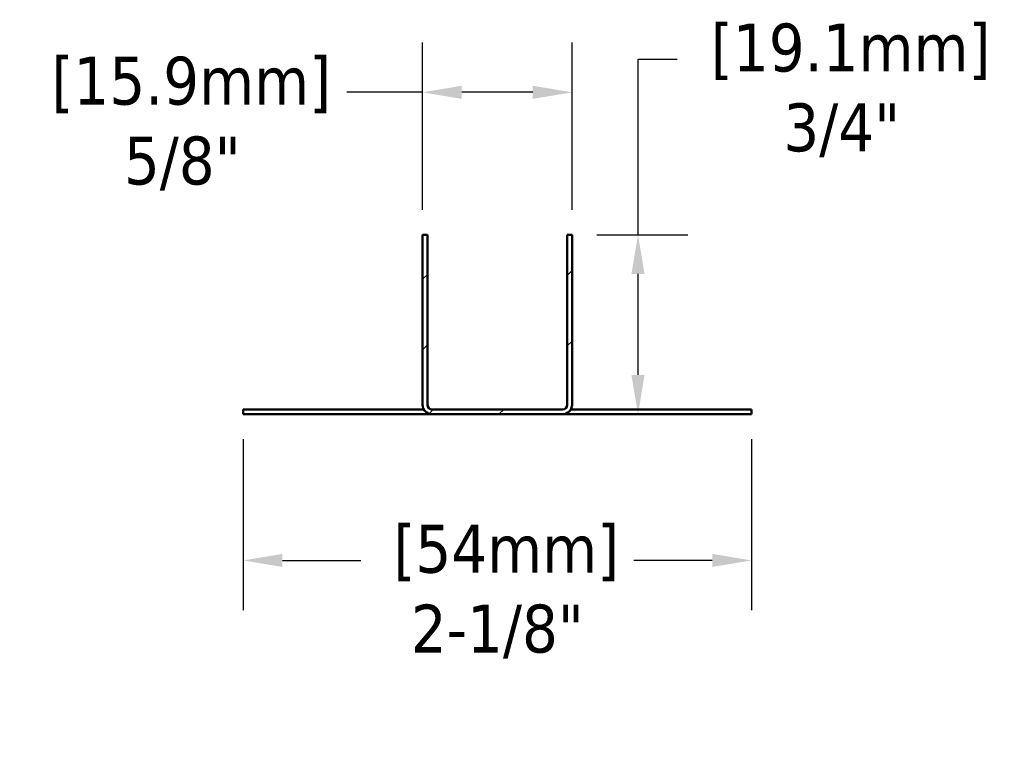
# Model space of a CAD drawing. Header units: inches. Extents: x 13.05 to 17.17, y 3.36 to 6.39.
import ezdxf

# ---------------------------------------------------------------- set-up
doc = ezdxf.new("R2010")
doc.units = ezdxf.units.IN
doc.header["$LTSCALE"] = 1.666667
doc.header["$MEASUREMENT"] = 0
for name, color, linetype, lineweight in [('Dimension (ANSI)', 7, 'Continuous', 25), ('Hatch (ANSI)', 7, 'Continuous', 18), ('Visible (ANSI)', 7, 'Continuous', 50)]:
    doc.layers.add(name, color=color, linetype=linetype, lineweight=lineweight)
doc.styles.add('Note Text (ANSI)', font='tahoma.ttf')
doc.dimstyles.new('Default (ANSI)', dxfattribs={"dimscale": 1.666667, "dimtxt": 0.12, "dimasz": 0.098425, "dimexe": 0.125, "dimexo": 0.0625, "dimgap": 0.031496, "dimtad": 0, "dimtih": 1, "dimtoh": 1, "dimlfac": 25.4, "dimrnd": 1e-08, "dimzin": 4, "dimdsep": 46, "dimtxsty": 'Note Text (ANSI)', "dimcen": 0.09, "dimdle": 0.393701, "dimclrd": 256, "dimclre": 256, "dimclrt": 256, "dimadec": 0, "dimazin": 1, "dimtfac": 1, "dimtofl": 0, "dimtmove": 0, "dimatfit": 3, "dimldrblk": 'DatumFilled45', "dimfxl": 1, "dimtolj": 1, "dimtzin": 4, "dimlwd": -1, "dimlwe": -1, "dimarcsym": 0})

# ---------------------------------------------------------------- blocks, each defined once
blk = doc.blocks.new('*D11')
at = {"layer": 'Defpoints', "color": 0, "transparency": 16777216}
for p in [(13.9842, 4.7417), (16.1092, 4.7417), (16.1092, 4.1314)]:
    blk.add_point(p, dxfattribs=at)
at = {"layer": 'Dimension (ANSI)', "transparency": 16777216}
for p, q in [((13.9842, 4.6376), (13.9842, 3.923)), ((16.1092, 4.6376), (16.1092, 3.923)), ((14.1482, 4.1314), (14.4758, 4.1314)), ((15.9451, 4.1314), (15.6175, 4.1314))]:
    blk.add_line(p, q, dxfattribs=at)
for points in [[(14.1482, 4.1587), (14.1482, 4.104), (13.9842, 4.1314)], [(15.9451, 4.1587), (15.9451, 4.104), (16.1092, 4.1314)]]:
    blk.add_solid(points, dxfattribs=at)
at = {"layer": 'Dimension (ANSI)', "transparency": 16777216, "insert": (15.0467, 4.2801), "char_height": 0.2, "attachment_point": 2, "style": 'Note Text (ANSI)'}
blk.add_mtext('\\A1; \\fTahoma|b0|i0;[54mm]\\P\\fTahoma|b0|i0;2-1/8"', dxfattribs=at)
blk = doc.blocks.new('DatumFilled45')
at = {"color": 0, "flags": 128}
blk.add_lwpolyline([(0, 1), (0, -1), (-1, 0), (0, 1)], dxfattribs=at)
at = {"color": 0}
blk.add_solid([(0, 1), (0, -1), (-1, 0), (0, 1)], dxfattribs=at)
blk = doc.blocks.new('*D12')
at = {"layer": 'Defpoints', "color": 0, "transparency": 16777216}
for p in [(14.7342, 6.0865), (14.7342, 5.4917), (15.3592, 5.4917)]:
    blk.add_point(p, dxfattribs=at)
at = {"layer": 'Dimension (ANSI)', "transparency": 16777216}
for p, q in [((14.7342, 5.5959), (14.7342, 6.2948)), ((15.3592, 5.5959), (15.3592, 6.2948)), ((14.7342, 6.0865), (14.4173, 6.0865)), ((15.1951, 6.0865), (14.8982, 6.0865))]:
    blk.add_line(p, q, dxfattribs=at)
for points in [[(14.8982, 6.1138), (14.8982, 6.0591), (14.7342, 6.0865)], [(15.1951, 6.1138), (15.1951, 6.0591), (15.3592, 6.0865)]]:
    blk.add_solid(points, dxfattribs=at)
at = {"layer": 'Dimension (ANSI)', "transparency": 16777216, "insert": (13.7298, 6.2352), "char_height": 0.2, "attachment_point": 2, "style": 'Note Text (ANSI)'}
blk.add_mtext('\\A1; \\fTahoma|b0|i0;[15.9mm]\\P\\fTahoma|b0|i0;5/8"', dxfattribs=at)
blk = doc.blocks.new('*D13')
at = {"layer": 'Defpoints', "color": 0, "transparency": 16777216}
for p in [(15.3592, 5.4917), (15.6348, 4.7417), (16.1092, 4.7417)]:
    blk.add_point(p, dxfattribs=at)
at = {"layer": 'Dimension (ANSI)', "transparency": 16777216}
for p, q in [((15.6348, 5.4917), (15.6348, 6.2249)), ((15.6348, 6.2249), (15.7988, 6.2249)), ((15.4633, 5.4917), (15.8431, 5.4917)), ((15.6348, 4.9058), (15.6348, 5.3277)), ((16.005, 4.7417), (15.4264, 4.7417))]:
    blk.add_line(p, q, dxfattribs=at)
for points in [[(15.6074, 5.3277), (15.6621, 5.3277), (15.6348, 5.4917)], [(15.6074, 4.9058), (15.6621, 4.9058), (15.6348, 4.7417)]]:
    blk.add_solid(points, dxfattribs=at)
at = {"layer": 'Dimension (ANSI)', "transparency": 16777216, "insert": (16.4864, 6.3736), "char_height": 0.2, "attachment_point": 2, "style": 'Note Text (ANSI)'}
blk.add_mtext('\\A1; \\fTahoma|b0|i0;[19.1mm]\\P\\fTahoma|b0|i0;3/4"', dxfattribs=at)

msp = doc.modelspace()

# ---------------------------------------------------------------- hatches: boundary and pattern name
at = {"layer": 'Hatch (ANSI)'}
h = msp.add_hatch(dxfattribs=at)
h.set_pattern_fill('ANSI31', color=256, scale=1.66667, style=0)
edge = h.paths.add_edge_path()
edge.add_line((15.33916, 5.49172), (15.33916, 4.78172))
edge.add_ellipse((15.31916, 4.78172), major_axis=(0, -0.02), ratio=1, start_angle=0, end_angle=90, ccw=False)
edge.add_line((15.31916, 4.76172), (14.77416, 4.76172))
edge.add_ellipse((14.77416, 4.78172), major_axis=(-0.02, 0), ratio=1, start_angle=0, end_angle=90, ccw=False)
edge.add_line((14.75416, 4.78172), (14.75416, 5.49172))
edge.add_line((14.75416, 5.49172), (14.73416, 5.49172))
edge.add_line((14.73416, 5.49172), (14.73416, 4.78172))
edge.add_ellipse((14.77416, 4.78172), major_axis=(0, -0.04), ratio=1, start_angle=270, end_angle=360)
edge.add_line((14.77416, 4.74172), (15.31916, 4.74172))
edge.add_ellipse((15.31916, 4.78172), major_axis=(0.04, 0), ratio=1, start_angle=270, end_angle=360)
edge.add_line((15.35916, 4.78172), (15.35916, 5.49172))
edge.add_line((15.35916, 5.49172), (15.33916, 5.49172))

# ---------------------------------------------------------------- linework, layer by layer
at = {"layer": 'Visible (ANSI)'}
for p, q in [((14.75416, 5.49172), (14.73416, 5.49172)), ((14.73416, 5.49172), (14.73416, 4.78172)), ((14.75416, 4.78172), (14.75416, 5.49172)), ((15.33916, 5.49172), (15.33916, 4.78172)), ((15.35916, 5.49172), (15.33916, 5.49172)), ((15.35916, 4.78172), (15.35916, 5.49172)), ((14.73952, 4.76172), (13.98416, 4.76172)), ((13.98416, 4.74172), (13.98416, 4.76172)), ((13.98416, 4.74172), (14.77416, 4.74172)), ((15.31916, 4.76172), (14.77416, 4.76172)), ((14.77416, 4.74172), (15.31916, 4.74172)), ((16.10916, 4.74172), (15.31916, 4.74172)), ((15.3538, 4.76172), (16.10916, 4.76172)), ((16.10916, 4.74172), (16.10916, 4.76172))]:
    msp.add_line(p, q, dxfattribs=at)
for centre, radius, start, end in [((14.77416, 4.78172), 0.04, 180, 270), ((14.77416, 4.78172), 0.02, 180, 270), ((15.31916, 4.78172), 0.02, 270, 0), ((15.31916, 4.78172), 0.04, 270, 0)]:
    msp.add_arc(centre, radius, start, end, dxfattribs=at)

# ---------------------------------------------------------------- dimensions: what is measured, and where the dimension line sits
at = {"layer": 'Dimension (ANSI)'}
for base, p1, p2, angle, text, override, picture, middle in [((15.63477, 4.74172), (15.35916, 5.49172), (16.10916, 4.74172), 90, ' \\fTahoma|b0|i0;[19.1mm]\\P\\fTahoma|b0|i0;3/4"', {"dimgap": 0.031496, "dimdec": 2, "dimlfac": 25.4, "dimpost": '\\X', "dimtol": 0, "dimlim": 0, "dimtp": 0, "dimtm": 0, "dimtdec": 2, "dimatfit": 2, "dimtvp": -0.25}, '*D13', (16.48637, 6.22491)), ((14.73416, 6.08648), (15.35916, 5.49172), (14.73416, 5.49172), 180, ' \\fTahoma|b0|i0;[15.9mm]\\P\\fTahoma|b0|i0;5/8"', {"dimgap": 0.031496, "dimtih": 0, "dimtoh": 0, "dimdec": 2, "dimlfac": 25.4, "dimpost": '\\X', "dimtol": 0, "dimlim": 0, "dimtp": 0, "dimtm": 0, "dimtdec": 2, "dimatfit": 2, "dimtvp": -0.25}, '*D12', (13.72979, 6.08648)), ((16.10916, 4.13138), (13.98416, 4.74172), (16.10916, 4.74172), 180, ' \\fTahoma|b0|i0;[54mm]\\P\\fTahoma|b0|i0;2-1/8"', {"dimgap": 0.031496, "dimtih": 0, "dimtoh": 0, "dimdec": 2, "dimlfac": 25.4, "dimpost": '\\X', "dimtol": 0, "dimlim": 0, "dimtp": 0, "dimtm": 0, "dimtdec": 2, "dimatfit": 1, "dimtvp": -0.25}, '*D11', (15.04666, 4.13138))]:
    dim = msp.add_linear_dim(base=base, p1=p1, p2=p2, angle=angle, text=text, dimstyle='Default (ANSI)', override=override, dxfattribs=at)
    dim.commit()
    dim.dimension.update_dxf_attribs({"geometry": picture, "text_midpoint": middle, "dimtype": 160})

doc.saveas('drawing.dxf')
